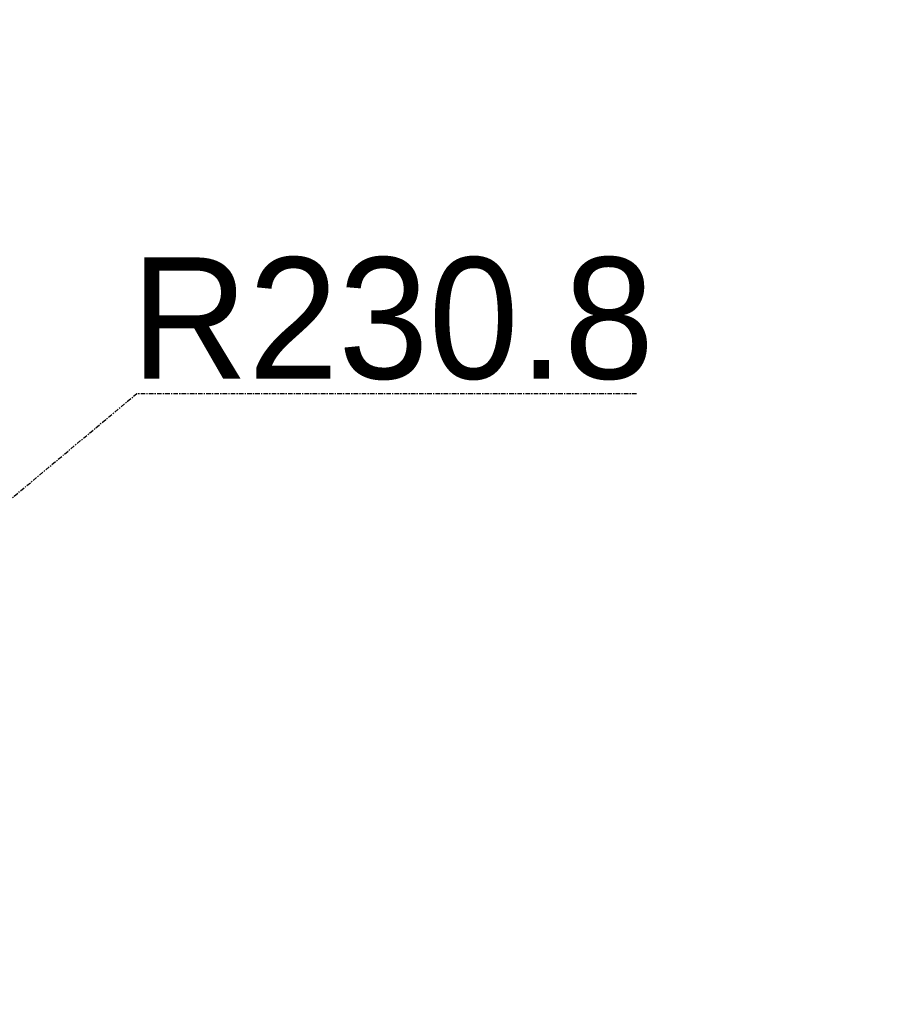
# Model space of a CAD drawing. Header units: millimetres. Extents: x 4086 to 10416, y 123 to 1549.
# Tile 79 of 99: x 9482 to 9554, y 627 to 708. Entities that reach past the tile are written whole.
import ezdxf

# ---------------------------------------------------------------- set-up
doc = ezdxf.new("R2010")
doc.units = ezdxf.units.MM
doc.linetypes.add('CENTER', pattern=[0.6, 0.375, -0.075, 0.075, -0.075])
doc.layers.add('尺寸标注', color=7, linetype='Continuous')
doc.layers.add('运动范围', color=7, linetype='Continuous')
doc.styles.add('思源黑', font='SourceHanSansCN-Normal.ttf')
doc.dimstyles.new('尺寸标注_1_6比例中六弯折', dxfattribs={"dimtxt": 10, "dimasz": 8, "dimexe": 2, "dimexo": 1.5, "dimgap": 1, "dimtad": 1, "dimtih": 1, "dimtoh": 1, "dimdec": 1, "dimlfac": 6, "dimdsep": 46, "dimtxsty": '思源黑', "dimcen": 0.09, "dimadec": 0, "dimazin": 0, "dimtp": 0.01, "dimtm": 0.01, "dimtfac": 1, "dimtdec": 1, "dimtofl": 0, "dimtmove": 0, "dimatfit": 3, "dimfxl": 1, "dimtolj": 1, "dimarcsym": 0})

# ---------------------------------------------------------------- blocks, each defined once
blk = doc.blocks.new('*D880')
at = {"layer": 'Defpoints', "color": 0}
for p in [(9420.668, 617.837), (9391.173, 593.143)]:
    blk.add_point(p, dxfattribs=at)
at = {"layer": '尺寸标注', "color": 0, "linetype": 'CENTER', "lineweight": -2}
for p in [(9426.802, 622.973), (9532.955, 677.327)]:
    blk.add_line(p, (9491.722, 677.327), dxfattribs=at)
at = {"layer": '尺寸标注', "color": 0, "linetype": 'CENTER'}
for p, q in [((9391.083, 593.143), (9391.263, 593.143)), ((9391.173, 593.053), (9391.173, 593.233))]:
    blk.add_line(p, q, dxfattribs=at)
at = {"layer": '尺寸标注', "color": 0}
blk.add_solid([(9425.946, 623.995), (9427.658, 621.95), (9420.668, 617.837)], dxfattribs=at)
at = {"layer": '尺寸标注', "color": 0, "insert": (9512.839, 683.511), "char_height": 10, "attachment_point": 5, "style": '思源黑'}
blk.add_mtext('\\A1;R230.8', dxfattribs=at)

msp = doc.modelspace()

# ---------------------------------------------------------------- linework, layer by layer
at = {"layer": '运动范围', "linetype": 'Continuous'}
msp.add_arc((9391.173, 593.233), 241.156, 190, 28.46611, dxfattribs=at)

# ---------------------------------------------------------------- dimensions: what is measured, and where the dimension line sits
at = {"layer": '尺寸标注', "linetype": 'CENTER'}
dim = msp.add_radius_dim(center=(9391.173, 593.143), mpoint=(9420.668, 617.837), dimstyle='尺寸标注_1_6比例中六弯折', override={"dimtxsty": '思源黑'}, dxfattribs=at)
dim.commit()
dim.dimension.update_dxf_attribs({"geometry": '*D880', "text_midpoint": (9512.839, 677.327), "dimtype": 164})

doc.saveas('drawing.dxf')
